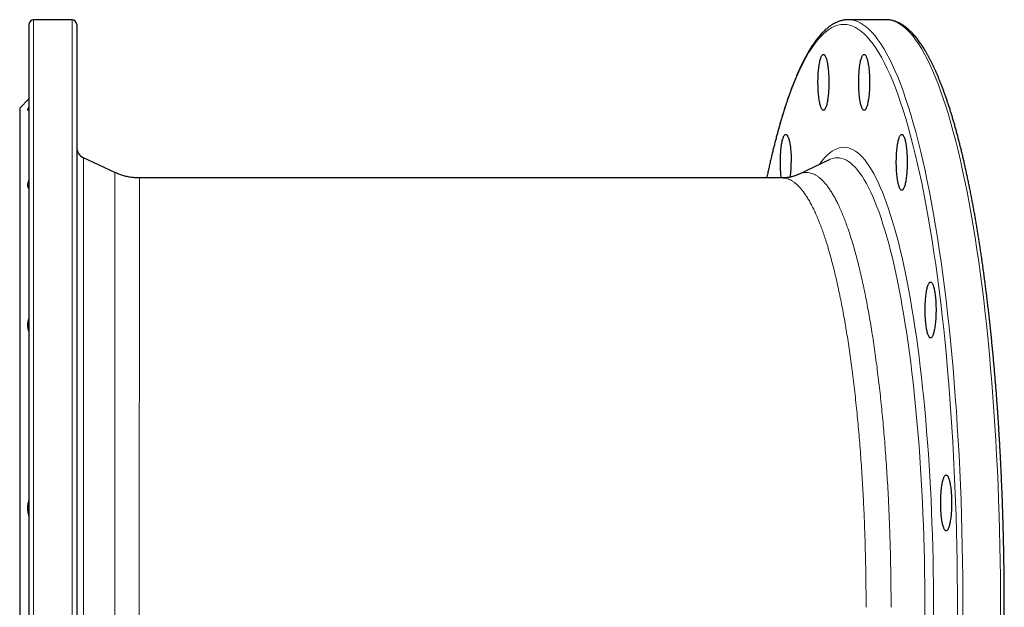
# Model space of a CAD drawing. Header units: millimetres. Extents: x -59 to 1005, y -244 to 874.
# Tile 2 of 4: x -59 to 364, y 8 to 261. Entities that reach past the tile are written whole.
import ezdxf

# ---------------------------------------------------------------- set-up
doc = ezdxf.new("R2010")
doc.units = ezdxf.units.MM

msp = doc.modelspace()

# ---------------------------------------------------------------- linework, layer by layer
at = {"color": 7, "linetype": 'Continuous', "lineweight": 25}
for p, q in [((-55.42, 258.89), (-55.42, 8.39)), ((-36.92, 260.89), (-53.42, 260.89)), ((-34.92, 258.89), (-34.92, 8.39)), ((313.03, 260.89), (296.84, 260.89)), ((313.22, 260.89), (313.03, 260.89)), ((-55.42, 226.89), (-59.42, 222.89)), ((-59.42, 222.89), (-59.42, 8.39)), ((-18.49, 195.23), (-32.03, 201.54)), ((288.55, 200.71), (275.39, 194.43)), ((288.56, 200.72), (288.55, 200.71)), ((268.41, 192.89), (-7.93, 192.89)), ((268.41, 192.88), (268.41, 192.88)), ((-59.42, 8.39), (-59.42, -206.11)), ((-55.42, 8.39), (-55.42, -242.11)), ((-34.92, 8.39), (-34.92, -242.11))]:
    msp.add_line(p, q, dxfattribs=at)
at = {"color": 8, "linetype": 'Continuous', "lineweight": 18}
for p, q in [((-53.42, 260.89), (-53.42, 8.39)), ((-36.92, 260.89), (-36.92, 8.39)), ((-32.03, 201.54), (-32.03, 8.39)), ((-53.42, 8.39), (-53.42, -244.11)), ((-36.92, 8.39), (-36.92, -244.11)), ((-32.03, 8.39), (-32.03, -184.76))]:
    msp.add_line(p, q, dxfattribs=at)
at = {"color": 8, "linetype": 'Continuous', "lineweight": 18, "flags": 128}
for points in [[(343.73, 1.83), (343.75, 8.39), (343.73, 14.95), (343.68, 21.5), (343.6, 28.04), (343.48, 34.58), (343.33, 41.09), (343.15, 47.58), (342.93, 54.04), (342.68, 60.47), (342.4, 66.87), (342.09, 73.22), (341.74, 79.54), (341.36, 85.8), (340.95, 92.01), (340.51, 98.16), (340.03, 104.25), (339.53, 110.28), (338.99, 116.23), (338.42, 122.12), (337.83, 127.92), (337.2, 133.64), (336.55, 139.28), (335.87, 144.82), (335.16, 150.28), (334.42, 155.63), (333.65, 160.89), (332.86, 166.04), (332.04, 171.08), (331.2, 176.01), (330.33, 180.82), (329.44, 185.52), (328.52, 190.1), (327.58, 194.55), (326.62, 198.87), (325.64, 203.07), (324.63, 207.13), (323.61, 211.05), (322.56, 214.83), (321.5, 218.48), (320.42, 221.98), (319.32, 225.33), (318.2, 228.53), (317.07, 231.59), (315.92, 234.49), (314.76, 237.23), (313.58, 239.82), (312.39, 242.25), (311.19, 244.52), (309.98, 246.63), (308.76, 248.58), (307.53, 250.36), (306.29, 251.97), (305.04, 253.42), (303.79, 254.7), (302.53, 255.81), (301.26, 256.75), (299.99, 257.52), (298.72, 258.12), (297.44, 258.55), (296.16, 258.8), (294.88, 258.89), (293.6, 258.8), (292.32, 258.55), (291.05, 258.12), (289.77, 257.52), (288.5, 256.75), (287.24, 255.81), (285.98, 254.7), (284.72, 253.42), (283.47, 251.97), (282.23, 250.36), (281, 248.58), (279.78, 246.63), (278.57, 244.52), (277.37, 242.25), (276.18, 239.82), (275, 237.23), (273.84, 234.49), (272.69, 231.59), (271.56, 228.53), (270.45, 225.33), (269.35, 221.98), (268.26, 218.48), (267.2, 214.83), (266.16, 211.05), (265.13, 207.13), (264.13, 203.07), (263.14, 198.87), (262.18, 194.55), (261.83, 192.89)], [(346.09, 1.78), (346.1, 8.39), (346.09, 15), (346.04, 21.61), (345.95, 28.2), (345.83, 34.78), (345.68, 41.35), (345.5, 47.89), (345.28, 54.41), (345.03, 60.89), (344.74, 67.34), (344.42, 73.74), (344.07, 80.1), (343.69, 86.42), (343.28, 92.68), (342.83, 98.88), (342.35, 105.02), (341.84, 111.09), (341.3, 117.09), (340.73, 123.02), (340.13, 128.87), (339.5, 134.64), (338.84, 140.32), (338.16, 145.91), (337.44, 151.41), (336.7, 156.81), (335.92, 162.1), (335.13, 167.29), (334.3, 172.38), (333.45, 177.35), (332.58, 182.2), (331.68, 186.94), (330.75, 191.55), (329.8, 196.03), (328.83, 200.39), (327.84, 204.62), (326.83, 208.71), (325.8, 212.67), (324.74, 216.48), (323.67, 220.15), (322.58, 223.68), (321.47, 227.06), (320.35, 230.29), (319.21, 233.37), (318.05, 236.29), (316.88, 239.06), (315.69, 241.67), (314.5, 244.12), (313.29, 246.41), (312.07, 248.53), (310.83, 250.49), (309.59, 252.29), (308.34, 253.91), (307.08, 255.37), (305.82, 256.66), (304.55, 257.78), (303.27, 258.73), (301.99, 259.51), (300.71, 260.11), (299.42, 260.54), (298.13, 260.8), (297.04, 260.89)], [(362.27, 1.78), (362.29, 8.39), (362.27, 15), (362.22, 21.61), (362.13, 28.2), (362.02, 34.78), (361.86, 41.35), (361.68, 47.89), (361.46, 54.41), (361.21, 60.89), (360.93, 67.34), (360.61, 73.74), (360.26, 80.1), (359.88, 86.42), (359.46, 92.68), (359.01, 98.88), (358.54, 105.02), (358.03, 111.09), (357.49, 117.09), (356.92, 123.02), (356.32, 128.87), (355.69, 134.64), (355.03, 140.32), (354.34, 145.91), (353.62, 151.41), (352.88, 156.81), (352.11, 162.1), (351.31, 167.29), (350.48, 172.38), (349.63, 177.35), (348.76, 182.2), (347.86, 186.94), (346.93, 191.55), (345.99, 196.03), (345.02, 200.39), (344.03, 204.62), (343.01, 208.71), (341.98, 212.67), (340.93, 216.48), (339.85, 220.15), (338.76, 223.68), (337.66, 227.06), (336.53, 230.29), (335.39, 233.37), (334.23, 236.29), (333.06, 239.06), (331.88, 241.67), (330.68, 244.12), (329.47, 246.41), (328.25, 248.53), (327.02, 250.49), (325.78, 252.29), (324.53, 253.91), (323.27, 255.37), (322, 256.66), (320.73, 257.78), (319.46, 258.73), (318.18, 259.51), (316.89, 260.11), (315.6, 260.54), (314.32, 260.8), (313.22, 260.89)], [(333.43, 3.22), (333.45, 8.39), (333.43, 13.57), (333.4, 18.74), (333.33, 23.9), (333.24, 29.05), (333.12, 34.19), (332.97, 39.32), (332.8, 44.42), (332.61, 49.49), (332.38, 54.54), (332.13, 59.56), (331.86, 64.54), (331.56, 69.48), (331.24, 74.38), (330.89, 79.23), (330.51, 84.04), (330.11, 88.8), (329.69, 93.5), (329.24, 98.14), (328.77, 102.72), (328.28, 107.23), (327.76, 111.68), (327.23, 116.06), (326.67, 120.36), (326.08, 124.59), (325.48, 128.73), (324.85, 132.8), (324.21, 136.78), (323.54, 140.67), (322.86, 144.47), (322.15, 148.18), (321.43, 151.79), (320.69, 155.3), (319.93, 158.71), (319.15, 162.02), (318.36, 165.23), (317.55, 168.32), (316.73, 171.31), (315.89, 174.18), (315.03, 176.95), (314.16, 179.59), (313.28, 182.12), (312.39, 184.53), (311.48, 186.82), (310.57, 188.99), (309.64, 191.03), (308.7, 192.95), (307.76, 194.74), (306.8, 196.4), (305.83, 197.94), (304.86, 199.34), (303.88, 200.61), (302.9, 201.76), (301.91, 202.77), (300.91, 203.64), (299.92, 204.38), (298.91, 204.99), (297.91, 205.47), (296.9, 205.81), (295.89, 206.01), (294.88, 206.08), (293.87, 206.01), (292.86, 205.81), (291.86, 205.47), (290.85, 204.99), (289.85, 204.38), (288.85, 203.64), (287.85, 202.77), (286.86, 201.76), (285.88, 200.61), (284.9, 199.34), (284.5, 198.77)], [(329.72, 3.33), (329.73, 8.39), (329.72, 13.45), (329.68, 18.5), (329.62, 23.55), (329.53, 28.58), (329.41, 33.6), (329.27, 38.61), (329.1, 43.59), (328.91, 48.55), (328.69, 53.48), (328.45, 58.38), (328.18, 63.25), (327.89, 68.08), (327.57, 72.87), (327.23, 77.61), (326.86, 82.31), (326.47, 86.95), (326.06, 91.55), (325.63, 96.08), (325.17, 100.56), (324.68, 104.97), (324.18, 109.31), (323.65, 113.59), (323.11, 117.79), (322.54, 121.92), (321.95, 125.98), (321.33, 129.95), (320.7, 133.83), (320.05, 137.64), (319.38, 141.35), (318.7, 144.97), (317.99, 148.5), (317.26, 151.93), (316.52, 155.27), (315.76, 158.5), (314.99, 161.63), (314.2, 164.66), (313.39, 167.57), (312.57, 170.38), (311.74, 173.08), (310.89, 175.67), (310.03, 178.14), (309.16, 180.49), (308.27, 182.73), (307.38, 184.85), (306.47, 186.84), (305.55, 188.72), (304.63, 190.47), (303.69, 192.09), (302.75, 193.59), (301.8, 194.96), (300.85, 196.21), (299.88, 197.32), (298.92, 198.31), (297.94, 199.17), (296.97, 199.89), (295.99, 200.49), (295.01, 200.95), (294.02, 201.28), (293.04, 201.48), (292.05, 201.54), (291.06, 201.48), (290.08, 201.28), (289.09, 200.95), (288.56, 200.72)]]:
    msp.add_lwpolyline(points, dxfattribs=at)
at = {"color": 7, "linetype": 'Continuous', "lineweight": 25, "flags": 128}
for points in [[(297.04, 260.89), (296.84, 260.89), (296.66, 260.89)], [(288.47, 233.97), (288.46, 233.27), (288.45, 232.58), (288.43, 231.89), (288.41, 231.2), (288.37, 230.53), (288.33, 229.87), (288.28, 229.22), (288.22, 228.59), (288.15, 227.97), (288.08, 227.38), (288.01, 226.81), (287.92, 226.26), (287.83, 225.74), (287.73, 225.24), (287.63, 224.78), (287.53, 224.35), (287.41, 223.95), (287.3, 223.58), (287.18, 223.25), (287.05, 222.95), (286.93, 222.69), (286.8, 222.48), (286.67, 222.29), (286.53, 222.15), (286.4, 222.05), (286.26, 221.99), (286.13, 221.97), (285.99, 221.99), (285.86, 222.05), (285.72, 222.15), (285.59, 222.29), (285.46, 222.48), (285.33, 222.69), (285.2, 222.95), (285.08, 223.25), (284.96, 223.58), (284.84, 223.95), (284.73, 224.35), (284.62, 224.78), (284.52, 225.24), (284.42, 225.74), (284.33, 226.26), (284.25, 226.81), (284.17, 227.38), (284.1, 227.97), (284.04, 228.59), (283.98, 229.22), (283.93, 229.87), (283.88, 230.53), (283.85, 231.2), (283.82, 231.89), (283.8, 232.58), (283.79, 233.27), (283.79, 233.97), (283.79, 234.67), (283.8, 235.36), (283.82, 236.06), (283.85, 236.74), (283.88, 237.41), (283.93, 238.08), (283.98, 238.72), (284.04, 239.36), (284.1, 239.97), (284.17, 240.57), (284.25, 241.14), (284.33, 241.68), (284.42, 242.21), (284.52, 242.7), (284.62, 243.16), (284.73, 243.6), (284.84, 244), (284.96, 244.36), (285.08, 244.69), (285.2, 244.99), (285.33, 245.25), (285.46, 245.47), (285.59, 245.65), (285.72, 245.79), (285.86, 245.89), (285.99, 245.95), (286.13, 245.97), (286.26, 245.95), (286.4, 245.89), (286.53, 245.79), (286.67, 245.65), (286.8, 245.47), (286.93, 245.25), (287.05, 244.99), (287.18, 244.69), (287.3, 244.36), (287.41, 244), (287.53, 243.6), (287.63, 243.16), (287.73, 242.7), (287.83, 242.21), (287.92, 241.68), (288.01, 241.14), (288.08, 240.57), (288.15, 239.97), (288.22, 239.36), (288.28, 238.72), (288.33, 238.08), (288.37, 237.41), (288.41, 236.74), (288.43, 236.06), (288.45, 235.36), (288.46, 234.67), (288.47, 233.97)], [(305.98, 233.97), (305.97, 233.27), (305.96, 232.58), (305.94, 231.89), (305.91, 231.2), (305.88, 230.53), (305.84, 229.87), (305.78, 229.22), (305.73, 228.59), (305.66, 227.97), (305.59, 227.38), (305.51, 226.81), (305.43, 226.26), (305.34, 225.74), (305.24, 225.24), (305.14, 224.78), (305.03, 224.35), (304.92, 223.95), (304.81, 223.58), (304.69, 223.25), (304.56, 222.95), (304.44, 222.69), (304.31, 222.48), (304.18, 222.29), (304.04, 222.15), (303.91, 222.05), (303.77, 221.99), (303.64, 221.97), (303.5, 221.99), (303.36, 222.05), (303.23, 222.15), (303.1, 222.29), (302.96, 222.48), (302.83, 222.69), (302.71, 222.95), (302.58, 223.25), (302.46, 223.58), (302.35, 223.95), (302.24, 224.35), (302.13, 224.78), (302.03, 225.24), (301.93, 225.74), (301.84, 226.26), (301.76, 226.81), (301.68, 227.38), (301.61, 227.97), (301.54, 228.59), (301.49, 229.22), (301.44, 229.87), (301.39, 230.53), (301.36, 231.2), (301.33, 231.89), (301.31, 232.58), (301.3, 233.27), (301.29, 233.97), (301.3, 234.67), (301.31, 235.36), (301.33, 236.06), (301.36, 236.74), (301.39, 237.41), (301.44, 238.08), (301.49, 238.72), (301.54, 239.36), (301.61, 239.97), (301.68, 240.57), (301.76, 241.14), (301.84, 241.68), (301.93, 242.21), (302.03, 242.7), (302.13, 243.16), (302.24, 243.6), (302.35, 244), (302.46, 244.36), (302.58, 244.69), (302.71, 244.99), (302.83, 245.25), (302.96, 245.47), (303.1, 245.65), (303.23, 245.79), (303.36, 245.89), (303.5, 245.95), (303.64, 245.97), (303.77, 245.95), (303.91, 245.89), (304.04, 245.79), (304.18, 245.65), (304.31, 245.47), (304.44, 245.25), (304.56, 244.99), (304.69, 244.69), (304.81, 244.36), (304.92, 244), (305.03, 243.6), (305.14, 243.16), (305.24, 242.7), (305.34, 242.21), (305.43, 241.68), (305.51, 241.14), (305.59, 240.57), (305.66, 239.97), (305.73, 239.36), (305.78, 238.72), (305.84, 238.08), (305.88, 237.41), (305.91, 236.74), (305.94, 236.06), (305.96, 235.36), (305.97, 234.67), (305.98, 233.97)], [(268.02, 192.89), (268, 193.03), (267.93, 193.63), (267.86, 194.24), (267.8, 194.88), (267.75, 195.52), (267.71, 196.19), (267.67, 196.86), (267.65, 197.54), (267.63, 198.24), (267.62, 198.93), (267.61, 199.63), (267.62, 200.33), (267.63, 201.02), (267.65, 201.71), (267.67, 202.4), (267.71, 203.07), (267.75, 203.73), (267.8, 204.38), (267.86, 205.01), (267.93, 205.63), (268, 206.22), (268.07, 206.79), (268.16, 207.34), (268.25, 207.86), (268.35, 208.36), (268.45, 208.82), (268.55, 209.25), (268.67, 209.65), (268.78, 210.02), (268.9, 210.35), (269.03, 210.65), (269.15, 210.91), (269.28, 211.12), (269.41, 211.31), (269.55, 211.45), (269.68, 211.55), (269.82, 211.61), (269.95, 211.63), (270.09, 211.61), (270.22, 211.55), (270.36, 211.45), (270.49, 211.31), (270.62, 211.12), (270.75, 210.91), (270.88, 210.65), (271, 210.35), (271.12, 210.02), (271.24, 209.65), (271.35, 209.25), (271.46, 208.82), (271.56, 208.36), (271.66, 207.86), (271.75, 207.34), (271.83, 206.79), (271.91, 206.22), (271.98, 205.63), (272.04, 205.01), (272.1, 204.38), (272.15, 203.73), (272.2, 203.07), (272.23, 202.4), (272.26, 201.71), (272.28, 201.02), (272.29, 200.33), (272.29, 199.63), (272.29, 199.63)], [(322.15, 199.63), (322.15, 198.93), (322.14, 198.24), (322.12, 197.54), (322.09, 196.86), (322.05, 196.19), (322.01, 195.52), (321.96, 194.88), (321.9, 194.24), (321.84, 193.63), (321.77, 193.03), (321.69, 192.46), (321.6, 191.92), (321.51, 191.39), (321.42, 190.9), (321.32, 190.44), (321.21, 190), (321.1, 189.6), (320.98, 189.24), (320.86, 188.91), (320.74, 188.61), (320.61, 188.35), (320.48, 188.13), (320.35, 187.95), (320.22, 187.81), (320.08, 187.71), (319.95, 187.65), (319.81, 187.63), (319.67, 187.65), (319.54, 187.71), (319.4, 187.81), (319.27, 187.95), (319.14, 188.13), (319.01, 188.35), (318.88, 188.61), (318.76, 188.91), (318.64, 189.24), (318.52, 189.6), (318.41, 190), (318.31, 190.44), (318.2, 190.9), (318.11, 191.39), (318.02, 191.92), (317.93, 192.46), (317.85, 193.03), (317.78, 193.63), (317.72, 194.24), (317.66, 194.88), (317.61, 195.52), (317.57, 196.19), (317.53, 196.86), (317.5, 197.54), (317.48, 198.24), (317.47, 198.93), (317.47, 199.63), (317.47, 200.33), (317.48, 201.02), (317.5, 201.71), (317.53, 202.4), (317.57, 203.07), (317.61, 203.73), (317.66, 204.38), (317.72, 205.01), (317.78, 205.63), (317.85, 206.22), (317.93, 206.79), (318.02, 207.34), (318.11, 207.86), (318.2, 208.36), (318.31, 208.82), (318.41, 209.25), (318.52, 209.65), (318.64, 210.02), (318.76, 210.35), (318.88, 210.65), (319.01, 210.91), (319.14, 211.12), (319.27, 211.31), (319.4, 211.45), (319.54, 211.55), (319.67, 211.61), (319.81, 211.63), (319.95, 211.61), (320.08, 211.55), (320.22, 211.45), (320.35, 211.31), (320.48, 211.12), (320.61, 210.91), (320.74, 210.65), (320.86, 210.35), (320.98, 210.02), (321.1, 209.65), (321.21, 209.25), (321.32, 208.82), (321.42, 208.36), (321.51, 207.86), (321.6, 207.34), (321.69, 206.79), (321.77, 206.22), (321.84, 205.63), (321.9, 205.01), (321.96, 204.38), (322.01, 203.73), (322.05, 203.07), (322.09, 202.4), (322.12, 201.71), (322.14, 201.02), (322.15, 200.33), (322.15, 199.63)], [(334.53, 136.17), (334.53, 135.47), (334.52, 134.78), (334.5, 134.09), (334.47, 133.4), (334.43, 132.73), (334.39, 132.07), (334.34, 131.42), (334.28, 130.79), (334.22, 130.17), (334.15, 129.58), (334.07, 129.01), (333.98, 128.46), (333.89, 127.94), (333.8, 127.44), (333.69, 126.98), (333.59, 126.55), (333.48, 126.15), (333.36, 125.78), (333.24, 125.45), (333.12, 125.15), (332.99, 124.9), (332.86, 124.68), (332.73, 124.5), (332.6, 124.35), (332.46, 124.25), (332.33, 124.19), (332.19, 124.17), (332.05, 124.19), (331.92, 124.25), (331.78, 124.35), (331.65, 124.5), (331.52, 124.68), (331.39, 124.9), (331.26, 125.15), (331.14, 125.45), (331.02, 125.78), (330.9, 126.15), (330.79, 126.55), (330.69, 126.98), (330.58, 127.44), (330.49, 127.94), (330.4, 128.46), (330.31, 129.01), (330.23, 129.58), (330.16, 130.17), (330.1, 130.79), (330.04, 131.42), (329.99, 132.07), (329.95, 132.73), (329.91, 133.4), (329.88, 134.09), (329.86, 134.78), (329.85, 135.47), (329.85, 136.17), (329.85, 136.87), (329.86, 137.56), (329.88, 138.26), (329.91, 138.94), (329.95, 139.61), (329.99, 140.28), (330.04, 140.92), (330.1, 141.56), (330.16, 142.17), (330.23, 142.77), (330.31, 143.34), (330.4, 143.89), (330.49, 144.41), (330.58, 144.9), (330.69, 145.36), (330.79, 145.8), (330.9, 146.2), (331.02, 146.56), (331.14, 146.9), (331.26, 147.19), (331.39, 147.45), (331.52, 147.67), (331.65, 147.85), (331.78, 147.99), (331.92, 148.09), (332.05, 148.15), (332.19, 148.17), (332.33, 148.15), (332.46, 148.09), (332.6, 147.99), (332.73, 147.85), (332.86, 147.67), (332.99, 147.45), (333.12, 147.19), (333.24, 146.9), (333.36, 146.56), (333.48, 146.2), (333.59, 145.8), (333.69, 145.36), (333.8, 144.9), (333.89, 144.41), (333.98, 143.89), (334.07, 143.34), (334.15, 142.77), (334.22, 142.17), (334.28, 141.56), (334.34, 140.92), (334.39, 140.28), (334.43, 139.61), (334.47, 138.94), (334.5, 138.26), (334.52, 137.56), (334.53, 136.87), (334.53, 136.17)], [(341.23, 53.26), (341.23, 52.56), (341.22, 51.87), (341.2, 51.18), (341.17, 50.49), (341.13, 49.82), (341.09, 49.16), (341.04, 48.51), (340.98, 47.88), (340.92, 47.26), (340.85, 46.67), (340.77, 46.1), (340.68, 45.55), (340.59, 45.03), (340.5, 44.53), (340.39, 44.07), (340.29, 43.64), (340.18, 43.24), (340.06, 42.87), (339.94, 42.54), (339.82, 42.24), (339.69, 41.99), (339.56, 41.77), (339.43, 41.58), (339.3, 41.44), (339.16, 41.34), (339.03, 41.28), (338.89, 41.26), (338.75, 41.28), (338.62, 41.34), (338.48, 41.44), (338.35, 41.58), (338.22, 41.77), (338.09, 41.99), (337.96, 42.24), (337.84, 42.54), (337.72, 42.87), (337.6, 43.24), (337.49, 43.64), (337.39, 44.07), (337.28, 44.53), (337.19, 45.03), (337.1, 45.55), (337.01, 46.1), (336.93, 46.67), (336.86, 47.26), (336.8, 47.88), (336.74, 48.51), (336.69, 49.16), (336.65, 49.82), (336.61, 50.49), (336.58, 51.18), (336.56, 51.87), (336.55, 52.56), (336.55, 53.26), (336.55, 53.96), (336.56, 54.65), (336.58, 55.35), (336.61, 56.03), (336.65, 56.7), (336.69, 57.37), (336.74, 58.01), (336.8, 58.65), (336.86, 59.26), (336.93, 59.86), (337.01, 60.43), (337.1, 60.97), (337.19, 61.5), (337.28, 61.99), (337.39, 62.45), (337.49, 62.89), (337.6, 63.29), (337.72, 63.65), (337.84, 63.99), (337.96, 64.28), (338.09, 64.54), (338.22, 64.76), (338.35, 64.94), (338.48, 65.08), (338.62, 65.18), (338.75, 65.24), (338.89, 65.26), (339.03, 65.24), (339.16, 65.18), (339.3, 65.08), (339.43, 64.94), (339.56, 64.76), (339.69, 64.54), (339.82, 64.28), (339.94, 63.99), (340.06, 63.65), (340.18, 63.29), (340.29, 62.89), (340.39, 62.45), (340.5, 61.99), (340.59, 61.5), (340.68, 60.97), (340.77, 60.43), (340.85, 59.86), (340.92, 59.26), (340.98, 58.65), (341.04, 58.01), (341.09, 57.37), (341.13, 56.7), (341.17, 56.03), (341.2, 55.35), (341.22, 54.65), (341.23, 53.96), (341.23, 53.26)]]:
    msp.add_lwpolyline(points, dxfattribs=at)
at = {"color": 7, "linetype": 'Continuous', "lineweight": 25}
for centre, radius, start, end in [((-53.42, 258.89), 2, 90, 180), ((-36.92, 258.89), 2, 0, 90), ((-29.92, 206.08), 5, 180, 245), ((218.94, 199.42), 53.35, 353.3596, 0.2195)]:
    msp.add_arc(centre, radius, start, end, dxfattribs=at)
for points, knots in [([(296.62, 260.88), (296.49, 260.88), (296.14, 260.88), (295.57, 260.83), (294.92, 260.74), (294.28, 260.61), (293.63, 260.45), (292.99, 260.25), (292.34, 260.01), (291.7, 259.74), (291.06, 259.43), (290.41, 259.08), (289.77, 258.69), (289.13, 258.27), (288.49, 257.8), (287.86, 257.3), (287.22, 256.76), (286.59, 256.18), (285.96, 255.56), (285.33, 254.91), (284.71, 254.22), (284.09, 253.49), (283.48, 252.73), (282.87, 251.93), (282.26, 251.1), (281.66, 250.23), (281.06, 249.33), (280.47, 248.39), (279.88, 247.42), (279.29, 246.41), (278.71, 245.37), (278.13, 244.3), (277.56, 243.2), (276.99, 242.06), (276.43, 240.89), (275.87, 239.68), (275.31, 238.45), (274.76, 237.18), (274.21, 235.87), (273.66, 234.54), (273.12, 233.18), (272.59, 231.78), (272.05, 230.35), (271.52, 228.89), (271, 227.4), (270.48, 225.88), (269.96, 224.32), (269.45, 222.74), (268.94, 221.13), (268.44, 219.48), (267.94, 217.81), (267.44, 216.1), (266.95, 214.37), (266.46, 212.61), (265.98, 210.81), (265.51, 208.99), (265.03, 207.14), (264.56, 205.27), (264.1, 203.36), (263.64, 201.43), (263.19, 199.46), (262.74, 197.48), (262.29, 195.46), (261.96, 193.93), (261.78, 193.06), (261.74, 192.89)], [0, 0, 0, 0, 0.009346, 0.024193, 0.039062, 0.05398, 0.068973, 0.084062, 0.099266, 0.114601, 0.130074, 0.145691, 0.161451, 0.177347, 0.193371, 0.20951, 0.225748, 0.24207, 0.25846, 0.274905, 0.291389, 0.307902, 0.324434, 0.340976, 0.357522, 0.374066, 0.390604, 0.407133, 0.423651, 0.440158, 0.456653, 0.473135, 0.489604, 0.50606, 0.522504, 0.538935, 0.555355, 0.571764, 0.588162, 0.60455, 0.620929, 0.637298, 0.653659, 0.670011, 0.686356, 0.702693, 0.719024, 0.735348, 0.751666, 0.767979, 0.784286, 0.800588, 0.816885, 0.833178, 0.849466, 0.86575, 0.882031, 0.898308, 0.914581, 0.930852, 0.947119, 0.963384, 0.979645, 0.995905, 1, 1, 1, 1]), ([(313.25, -244.1), (313.41, -244.1), (313.78, -244.09), (314.37, -244.04), (315.01, -243.94), (315.66, -243.81), (316.3, -243.65), (316.95, -243.44), (317.59, -243.21), (318.23, -242.93), (318.88, -242.61), (319.52, -242.26), (320.16, -241.87), (320.8, -241.44), (321.44, -240.97), (322.08, -240.46), (322.71, -239.92), (323.34, -239.34), (323.97, -238.72), (324.6, -238.06), (325.22, -237.37), (325.84, -236.64), (326.45, -235.87), (327.06, -235.07), (327.67, -234.23), (328.27, -233.36), (328.87, -232.45), (329.46, -231.51), (330.05, -230.54), (330.64, -229.53), (331.22, -228.48), (331.79, -227.41), (332.37, -226.3), (332.93, -225.16), (333.5, -223.98), (334.06, -222.78), (334.61, -221.54), (335.17, -220.26), (335.72, -218.96), (336.26, -217.62), (336.8, -216.25), (337.34, -214.85), (337.87, -213.42), (338.4, -211.96), (338.92, -210.46), (339.44, -208.94), (339.96, -207.38), (340.47, -205.79), (340.98, -204.18), (341.48, -202.53), (341.98, -200.85), (342.48, -199.15), (342.97, -197.41), (343.45, -195.64), (343.94, -193.85), (344.41, -192.02), (344.89, -190.17), (345.35, -188.29), (345.82, -186.38), (346.28, -184.44), (346.73, -182.48), (347.18, -180.49), (347.62, -178.47), (348.06, -176.42), (348.5, -174.35), (348.92, -172.26), (349.35, -170.13), (349.77, -167.98), (350.18, -165.81), (350.59, -163.61), (350.99, -161.38), (351.39, -159.13), (351.78, -156.86), (352.17, -154.57), (352.55, -152.25), (352.93, -149.9), (353.3, -147.54), (353.66, -145.15), (354.02, -142.74), (354.38, -140.31), (354.72, -137.85), (355.07, -135.38), (355.4, -132.88), (355.73, -130.37), (356.06, -127.83), (356.37, -125.28), (356.69, -122.71), (356.99, -120.11), (357.29, -117.5), (357.58, -114.87), (357.87, -112.22), (358.15, -109.56), (358.43, -106.88), (358.69, -104.18), (358.96, -101.47), (359.21, -98.74), (359.46, -95.99), (359.7, -93.23), (359.94, -90.45), (360.17, -87.66), (360.39, -84.86), (360.61, -82.04), (360.82, -79.21), (361.02, -76.37), (361.22, -73.52), (361.41, -70.65), (361.59, -67.77), (361.76, -64.88), (361.93, -61.98), (362.09, -59.07), (362.25, -56.15), (362.4, -53.22), (362.54, -50.29), (362.67, -47.34), (362.8, -44.39), (362.92, -41.42), (363.04, -38.46), (363.14, -35.48), (363.24, -32.5), (363.34, -29.51), (363.42, -26.52), (363.5, -23.52), (363.57, -20.51), (363.64, -17.51), (363.69, -14.5), (363.74, -11.48), (363.79, -8.47), (363.82, -5.45), (363.85, -2.42), (363.87, 0.6), (363.89, 3.62), (363.9, 6.65), (363.9, 9.67), (363.89, 12.7), (363.88, 15.72), (363.86, 18.75), (363.83, 21.77), (363.79, 24.79), (363.75, 27.81), (363.7, 30.82), (363.64, 33.83), (363.58, 36.84), (363.51, 39.84), (363.43, 42.84), (363.35, 45.84), (363.26, 48.83), (363.16, 51.81), (363.05, 54.79), (362.94, 57.76), (362.82, 60.72), (362.69, 63.67), (362.56, 66.62), (362.42, 69.56), (362.27, 72.49), (362.12, 75.41), (361.96, 78.32), (361.79, 81.22), (361.61, 84.11), (361.43, 86.99), (361.24, 89.86), (361.05, 92.72), (360.85, 95.56), (360.64, 98.39), (360.42, 101.21), (360.2, 104.02), (359.97, 106.81), (359.74, 109.59), (359.5, 112.35), (359.25, 115.1), (359, 117.83), (358.73, 120.55), (358.47, 123.25), (358.19, 125.93), (357.91, 128.6), (357.63, 131.25), (357.34, 133.88), (357.04, 136.5), (356.73, 139.09), (356.42, 141.67), (356.1, 144.23), (355.78, 146.76), (355.45, 149.28), (355.12, 151.78), (354.78, 154.26), (354.43, 156.71), (354.08, 159.15), (353.72, 161.56), (353.36, 163.95), (352.99, 166.32), (352.61, 168.67), (352.23, 170.99), (351.84, 173.29), (351.45, 175.57), (351.06, 177.82), (350.65, 180.05), (350.25, 182.25), (349.83, 184.43), (349.41, 186.58), (348.99, 188.71), (348.56, 190.81), (348.13, 192.88), (347.69, 194.93), (347.25, 196.96), (346.8, 198.95), (346.35, 200.92), (345.89, 202.86), (345.43, 204.77), (344.96, 206.66), (344.49, 208.51), (344.01, 210.34), (343.53, 212.14), (343.05, 213.91), (342.56, 215.65), (342.06, 217.36), (341.56, 219.04), (341.06, 220.69), (340.55, 222.32), (340.04, 223.91), (339.53, 225.47), (339.01, 227), (338.48, 228.49), (337.96, 229.96), (337.43, 231.4), (336.89, 232.8), (336.35, 234.18), (335.81, 235.52), (335.26, 236.82), (334.71, 238.1), (334.15, 239.35), (333.6, 240.56), (333.03, 241.74), (332.47, 242.88), (331.89, 244), (331.32, 245.08), (330.74, 246.12), (330.16, 247.14), (329.57, 248.12), (328.98, 249.06), (328.38, 249.97), (327.78, 250.85), (327.18, 251.7), (326.57, 252.5), (325.95, 253.28), (325.34, 254.02), (324.71, 254.72), (324.08, 255.39), (323.45, 256.02), (322.82, 256.61), (322.18, 257.17), (321.53, 257.68), (320.88, 258.16), (320.23, 258.6), (319.58, 259.01), (318.93, 259.37), (318.27, 259.69), (317.62, 259.98), (316.96, 260.22), (316.31, 260.43), (315.65, 260.6), (315, 260.73), (314.35, 260.82), (313.77, 260.87), (313.4, 260.88), (313.26, 260.88)], [0, 0, 0, 0, 0.002534, 0.006053, 0.009578, 0.013115, 0.01667, 0.020248, 0.023854, 0.027492, 0.031162, 0.034867, 0.038605, 0.042375, 0.046176, 0.050003, 0.053853, 0.057723, 0.061609, 0.065507, 0.069414, 0.073328, 0.077246, 0.081167, 0.085088, 0.089008, 0.092927, 0.096844, 0.100759, 0.10467, 0.108579, 0.112485, 0.116387, 0.120287, 0.124183, 0.128077, 0.131968, 0.135856, 0.139742, 0.143626, 0.147507, 0.151386, 0.155263, 0.159138, 0.163011, 0.166883, 0.170753, 0.174621, 0.178488, 0.182354, 0.186218, 0.190081, 0.193944, 0.197805, 0.201665, 0.205524, 0.209382, 0.213239, 0.217096, 0.220951, 0.224806, 0.228661, 0.232514, 0.236368, 0.24022, 0.244072, 0.247924, 0.251775, 0.255625, 0.259475, 0.263325, 0.267174, 0.271023, 0.274872, 0.27872, 0.282568, 0.286415, 0.290262, 0.294109, 0.297956, 0.301803, 0.305649, 0.309495, 0.31334, 0.317186, 0.321031, 0.324876, 0.328721, 0.332566, 0.336411, 0.340255, 0.344099, 0.347943, 0.351787, 0.355631, 0.359475, 0.363319, 0.367162, 0.371005, 0.374849, 0.378692, 0.382535, 0.386378, 0.390221, 0.394064, 0.397906, 0.401749, 0.405591, 0.409434, 0.413276, 0.417119, 0.420961, 0.424803, 0.428646, 0.432488, 0.43633, 0.440172, 0.444014, 0.447856, 0.451698, 0.45554, 0.459382, 0.463223, 0.467065, 0.470907, 0.474749, 0.478591, 0.482432, 0.486274, 0.490116, 0.493958, 0.497799, 0.501641, 0.505483, 0.509324, 0.513166, 0.517008, 0.52085, 0.524691, 0.528533, 0.532375, 0.536217, 0.540059, 0.5439, 0.547742, 0.551584, 0.555426, 0.559268, 0.56311, 0.566952, 0.570794, 0.574636, 0.578479, 0.582321, 0.586163, 0.590005, 0.593848, 0.59769, 0.601533, 0.605375, 0.609218, 0.613061, 0.616904, 0.620747, 0.62459, 0.628433, 0.632276, 0.636119, 0.639963, 0.643806, 0.64765, 0.651494, 0.655337, 0.659181, 0.663026, 0.66687, 0.670714, 0.674559, 0.678404, 0.682249, 0.686094, 0.68994, 0.693785, 0.697631, 0.701477, 0.705323, 0.70917, 0.713017, 0.716864, 0.720711, 0.724559, 0.728407, 0.732255, 0.736104, 0.739953, 0.743802, 0.747652, 0.751502, 0.755353, 0.759204, 0.763055, 0.766907, 0.77076, 0.774613, 0.778467, 0.782322, 0.786177, 0.790033, 0.793889, 0.797747, 0.801605, 0.805464, 0.809324, 0.813186, 0.817048, 0.820911, 0.824776, 0.828642, 0.832509, 0.836377, 0.840247, 0.844119, 0.847993, 0.851868, 0.855745, 0.859624, 0.863506, 0.867389, 0.871275, 0.875164, 0.879055, 0.882949, 0.886846, 0.890746, 0.894649, 0.898555, 0.902464, 0.906376, 0.91029, 0.914208, 0.918128, 0.922049, 0.925972, 0.929893, 0.933813, 0.93773, 0.94164, 0.945541, 0.949431, 0.953305, 0.95716, 0.960993, 0.964798, 0.968573, 0.972316, 0.976024, 0.979698, 0.983337, 0.986945, 0.990524, 0.99408, 0.997617, 1, 1, 1, 1]), ([(-55.42, 222.02), (-55.58, 221.97), (-55.71, 221.96), (-55.83, 222), (-55.86, 222.03), (-55.91, 222.1), (-55.92, 222.15), (-55.92, 222.31), (-55.88, 222.46), (-55.71, 222.84), (-55.58, 223.06), (-55.42, 223.32)], [0, 0, 0, 0, 0.25, 0.25, 0.375, 0.375, 0.5, 0.5, 0.75, 0.75, 1, 1, 1, 1]), ([(-7.93, 192.9), (-7.99, 192.89), (-8.36, 192.89), (-9.05, 192.91), (-10, 192.97), (-10.94, 193.07), (-11.88, 193.2), (-12.81, 193.37), (-13.72, 193.57), (-14.63, 193.8), (-15.53, 194.07), (-16.41, 194.37), (-17.28, 194.7), (-17.97, 194.99), (-18.37, 195.18), (-18.49, 195.24)], [0, 0, 0, 0, 0.0149992, 0.1024877, 0.1897222, 0.2767045, 0.3634361, 0.4499175, 0.5361486, 0.6221286, 0.7078558, 0.7933279, 0.8785419, 0.9634939, 1, 1, 1, 1]), ([(-55.42, 188.19), (-55.58, 188.36), (-55.71, 188.56), (-55.83, 188.93), (-55.86, 189.06), (-55.91, 189.34), (-55.92, 189.49), (-55.92, 189.97), (-55.88, 190.32), (-55.71, 191.07), (-55.58, 191.48), (-55.42, 191.9)], [0, 0, 0, 0, 0.25, 0.25, 0.375, 0.375, 0.5, 0.5, 0.75, 0.75, 1, 1, 1, 1]), ([(275.39, 194.43), (275.39, 194.43), (275.24, 194.35), (274.91, 194.2), (274.39, 193.99), (273.83, 193.79), (273.24, 193.59), (272.62, 193.42), (271.96, 193.26), (271.26, 193.13), (270.54, 193.02), (269.79, 192.94), (269.08, 192.9), (268.62, 192.89), (268.41, 192.89)], [0, 0, 0, 0, 0.00106, 0.090192, 0.179722, 0.269764, 0.360429, 0.451813, 0.543997, 0.637036, 0.730949, 0.825712, 0.921019, 1, 1, 1, 1]), ([(-55.42, 126.99), (-55.58, 127.35), (-55.71, 127.73), (-55.83, 128.36), (-55.86, 128.58), (-55.91, 129.03), (-55.92, 129.27), (-55.92, 129.98), (-55.88, 130.47), (-55.71, 131.49), (-55.58, 132.02), (-55.42, 132.55)], [0, 0, 0, 0, 0.25, 0.25, 0.375, 0.375, 0.5, 0.5, 0.75, 0.75, 1, 1, 1, 1]), ([(-55.42, 47.74), (-55.58, 48.23), (-55.71, 48.74), (-55.83, 49.53), (-55.86, 49.81), (-55.91, 50.36), (-55.92, 50.64), (-55.92, 51.48), (-55.88, 52.04), (-55.71, 53.17), (-55.58, 53.74), (-55.42, 54.29)], [0, 0, 0, 0, 0.25, 0.25, 0.375, 0.375, 0.5, 0.5, 0.75, 0.75, 1, 1, 1, 1])]:
    msp.add_open_spline(points, degree=3, knots=knots, dxfattribs=at)
at = {"color": 8, "linetype": 'Continuous', "lineweight": 18}
for points, knots in [([(-18.5, -178.44), (-18.5, -178.45), (-18.5, -178.47), (-18.5, -178.37), (-18.5, -178.14), (-18.5, -177.75), (-18.5, -177.23), (-18.49, -176.57), (-18.49, -175.76), (-18.49, -174.81), (-18.49, -173.72), (-18.49, -172.48), (-18.49, -171.06), (-18.49, -169.47), (-18.49, -167.73), (-18.49, -165.87), (-18.49, -163.9), (-18.49, -161.84), (-18.49, -159.64), (-18.49, -157.32), (-18.49, -154.87), (-18.49, -152.29), (-18.49, -149.6), (-18.49, -146.73), (-18.49, -143.69), (-18.49, -140.47), (-18.49, -137.12), (-18.49, -133.71), (-18.49, -130.24), (-18.49, -126.73), (-18.49, -123.11), (-18.48, -119.39), (-18.48, -115.57), (-18.48, -111.66), (-18.48, -107.66), (-18.48, -103.49), (-18.48, -99.17), (-18.48, -94.69), (-18.48, -90.11), (-18.48, -85.53), (-18.48, -80.95), (-18.48, -76.38), (-18.48, -71.75), (-18.48, -67.05), (-18.48, -62.3), (-18.48, -57.49), (-18.48, -52.63), (-18.48, -47.65), (-18.48, -42.53), (-18.48, -37.28), (-18.48, -32), (-18.48, -27.02), (-18.48, -22.36), (-18.48, -18.02), (-18.48, -13.66), (-18.48, -9.29), (-18.48, -4.89), (-18.48, -0.46), (-18.48, 3.96), (-18.48, 8.38), (-18.48, 12.78), (-18.48, 17.16), (-18.48, 21.54), (-18.48, 25.92), (-18.48, 30.28), (-18.48, 34.63), (-18.48, 38.97), (-18.48, 43.29), (-18.48, 47.59), (-18.48, 51.95), (-18.48, 56.37), (-18.48, 60.85), (-18.48, 65.29), (-18.48, 69.7), (-18.48, 74.23), (-18.48, 78.87), (-18.48, 83.63), (-18.48, 88.33), (-18.48, 92.97), (-18.48, 97.54), (-18.48, 102.04), (-18.48, 106.48), (-18.48, 110.91), (-18.48, 115.33), (-18.48, 119.74), (-18.48, 124.06), (-18.48, 128.2), (-18.48, 132.19), (-18.48, 136.01), (-18.49, 139.73), (-18.49, 143.35), (-18.49, 146.87), (-18.49, 150.29), (-18.49, 153.6), (-18.49, 156.84), (-18.49, 160.03), (-18.49, 163.14), (-18.49, 166.12), (-18.49, 168.92), (-18.49, 171.54), (-18.49, 174), (-18.49, 176.33), (-18.49, 178.53), (-18.49, 180.6), (-18.49, 182.54), (-18.49, 184.34), (-18.49, 186.04), (-18.49, 187.63), (-18.49, 189.09), (-18.49, 190.4), (-18.49, 191.53), (-18.49, 192.5), (-18.49, 193.31), (-18.5, 193.99), (-18.5, 194.52), (-18.5, 194.91), (-18.5, 195.14), (-18.5, 195.25), (-18.5, 195.22), (-18.5, 195.22)], [0, 0, 0, 0, 0.001091, 0.01034, 0.019137, 0.027937, 0.036737, 0.045534, 0.054331, 0.063131, 0.071931, 0.080728, 0.089977, 0.09923, 0.108483, 0.117732, 0.126529, 0.135329, 0.144129, 0.152926, 0.161722, 0.170523, 0.179323, 0.188119, 0.197368, 0.206621, 0.215874, 0.225124, 0.23392, 0.24272, 0.25152, 0.260317, 0.269114, 0.277914, 0.286714, 0.29551, 0.304759, 0.314012, 0.323265, 0.332514, 0.341311, 0.350111, 0.358911, 0.367708, 0.376504, 0.385304, 0.394104, 0.402901, 0.41215, 0.421403, 0.430656, 0.439905, 0.447382, 0.454861, 0.462341, 0.469818, 0.477362, 0.484909, 0.492455, 0.5, 0.507473, 0.51495, 0.522427, 0.529904, 0.537377, 0.54485, 0.552327, 0.559804, 0.567281, 0.574754, 0.582664, 0.590577, 0.598492, 0.606405, 0.614315, 0.623112, 0.631912, 0.640712, 0.649508, 0.658305, 0.667105, 0.675905, 0.684701, 0.69395, 0.703203, 0.712456, 0.721705, 0.730501, 0.739301, 0.748101, 0.756898, 0.765695, 0.774495, 0.783295, 0.792091, 0.80134, 0.810593, 0.819846, 0.829095, 0.837892, 0.846692, 0.855492, 0.864288, 0.873085, 0.881885, 0.890685, 0.899482, 0.908731, 0.917984, 0.927237, 0.936486, 0.945282, 0.954083, 0.962883, 0.971679, 0.980476, 0.989276, 0.998076, 1, 1, 1, 1]), ([(275.39, 194.42), (275.42, 194.44), (275.8, 194.64), (276.53, 194.89), (277.57, 195.16), (278.59, 195.25), (279.6, 195.21), (280.61, 195.02), (281.61, 194.69), (282.62, 194.21), (283.62, 193.6), (284.61, 192.84), (285.62, 191.93), (286.64, 190.85), (287.67, 189.6), (288.69, 188.2), (289.69, 186.67), (290.67, 185.02), (291.61, 183.27), (292.55, 181.39), (293.48, 179.37), (294.39, 177.22), (295.3, 174.94), (296.19, 172.53), (297.08, 169.96), (297.97, 167.21), (298.87, 164.28), (299.74, 161.22), (300.58, 158.09), (301.4, 154.88), (302.18, 151.62), (302.94, 148.25), (303.68, 144.77), (304.41, 141.19), (305.12, 137.5), (305.8, 133.72), (306.48, 129.77), (307.14, 125.66), (307.8, 121.39), (308.42, 117.01), (309.02, 112.62), (309.58, 108.22), (310.1, 103.82), (310.61, 99.34), (311.08, 94.8), (311.54, 90.18), (311.96, 85.51), (312.37, 80.78), (312.75, 75.9), (313.11, 70.9), (313.45, 65.75), (313.76, 60.56), (314.03, 55.56), (314.26, 50.75), (314.46, 46.16), (314.63, 41.54), (314.79, 36.9), (314.91, 32.21), (315.02, 27.49), (315.1, 22.72), (315.16, 17.95), (315.2, 13.17), (315.21, 9.98), (315.21, 8.39)], [0, 0, 0, 0, 0.001335, 0.018807, 0.036272, 0.052882, 0.069499, 0.086116, 0.102727, 0.119337, 0.135954, 0.152571, 0.169181, 0.186646, 0.204118, 0.22159, 0.239055, 0.255666, 0.272282, 0.288899, 0.30551, 0.32212, 0.338737, 0.355354, 0.371964, 0.389429, 0.406901, 0.424373, 0.441837, 0.458448, 0.475064, 0.491681, 0.508291, 0.524902, 0.541518, 0.558135, 0.574745, 0.59221, 0.609682, 0.627154, 0.644618, 0.661229, 0.677845, 0.694462, 0.711072, 0.727682, 0.744299, 0.760916, 0.777526, 0.794991, 0.812462, 0.829934, 0.847399, 0.862531, 0.87767, 0.892811, 0.90795, 0.923082, 0.938461, 0.953847, 0.969235, 0.984621, 1, 1, 1, 1]), ([(-7.93, 192.89), (-7.93, 192.89), (-7.93, 192.91), (-7.93, 192.83), (-7.94, 192.63), (-7.94, 192.27), (-7.94, 191.75), (-7.94, 191.07), (-7.94, 190.24), (-7.94, 189.27), (-7.95, 188.17), (-7.95, 186.95), (-7.95, 185.6), (-7.95, 184.11), (-7.95, 182.49), (-7.95, 180.73), (-7.96, 178.84), (-7.96, 176.79), (-7.96, 174.57), (-7.96, 172.16), (-7.96, 169.63), (-7.96, 166.99), (-7.97, 164.28), (-7.97, 161.49), (-7.97, 158.59), (-7.97, 155.57), (-7.97, 152.43), (-7.97, 149.19), (-7.97, 145.84), (-7.97, 142.33), (-7.98, 138.65), (-7.98, 134.79), (-7.98, 130.83), (-7.98, 126.84), (-7.98, 122.81), (-7.98, 118.77), (-7.98, 114.64), (-7.98, 110.43), (-7.98, 106.14), (-7.98, 101.78), (-7.98, 97.34), (-7.99, 92.76), (-7.99, 88.04), (-7.99, 83.17), (-7.99, 78.23), (-7.99, 73.23), (-7.99, 68.14), (-7.99, 62.99), (-7.99, 57.8), (-7.99, 52.56), (-7.99, 47.28), (-7.99, 41.97), (-7.99, 36.63), (-7.99, 31.54), (-7.99, 26.71), (-7.99, 22.14), (-7.99, 17.56), (-7.99, 12.98), (-7.99, 8.47), (-7.99, 4.06), (-7.99, -0.28), (-7.99, -4.6), (-7.99, -8.94), (-7.99, -13.27), (-7.99, -17.61), (-7.99, -21.93), (-7.99, -26.48), (-7.99, -31.23), (-7.99, -36.2), (-7.99, -41.13), (-7.99, -46.02), (-7.99, -50.88), (-7.99, -55.68), (-7.99, -60.44), (-7.99, -65.23), (-7.99, -70.03), (-7.99, -74.85), (-7.98, -79.61), (-7.98, -84.2), (-7.98, -88.65), (-7.98, -92.95), (-7.98, -97.18), (-7.98, -101.32), (-7.98, -105.38), (-7.98, -109.35), (-7.98, -113.23), (-7.98, -117.08), (-7.98, -120.9), (-7.97, -124.67), (-7.97, -128.33), (-7.97, -131.82), (-7.97, -135.13), (-7.97, -138.28), (-7.97, -141.32), (-7.97, -144.25), (-7.97, -147.05), (-7.96, -149.74), (-7.96, -152.31), (-7.96, -154.8), (-7.96, -157.19), (-7.96, -159.49), (-7.96, -161.64), (-7.96, -163.62), (-7.95, -165.43), (-7.95, -167.08), (-7.95, -168.59), (-7.95, -169.96), (-7.95, -171.2), (-7.95, -172.3), (-7.94, -173.27), (-7.94, -174.11), (-7.94, -174.81), (-7.94, -175.38), (-7.94, -175.79), (-7.93, -176.03), (-7.93, -176.12), (-7.93, -176.1), (-7.93, -176.1)], [0, 0, 0, 0, 0.000152, 0.008951, 0.017751, 0.026547, 0.035796, 0.045048, 0.0543, 0.063549, 0.072345, 0.081145, 0.089944, 0.09874, 0.107536, 0.116336, 0.125136, 0.133932, 0.14318, 0.152433, 0.161685, 0.170933, 0.179729, 0.188529, 0.197328, 0.206125, 0.214921, 0.22372, 0.23252, 0.241316, 0.250564, 0.259816, 0.269069, 0.278317, 0.287113, 0.295913, 0.304712, 0.313508, 0.322304, 0.331104, 0.339903, 0.348699, 0.357948, 0.3672, 0.376452, 0.385701, 0.395042, 0.404388, 0.413734, 0.423075, 0.432417, 0.441763, 0.451108, 0.46045, 0.468359, 0.476272, 0.484186, 0.492099, 0.500008, 0.507485, 0.514964, 0.522443, 0.52992, 0.537464, 0.54501, 0.552556, 0.5601, 0.568896, 0.577696, 0.586495, 0.595291, 0.604087, 0.612887, 0.621686, 0.630482, 0.639731, 0.648983, 0.658236, 0.667484, 0.67628, 0.68508, 0.693879, 0.702675, 0.711472, 0.720271, 0.729071, 0.737867, 0.747115, 0.756368, 0.76562, 0.774869, 0.783665, 0.792464, 0.801264, 0.81006, 0.818856, 0.827656, 0.836456, 0.845252, 0.8545, 0.863753, 0.873005, 0.882254, 0.89105, 0.89985, 0.908649, 0.917445, 0.926242, 0.935041, 0.943841, 0.952637, 0.961886, 0.971138, 0.980391, 0.989639, 0.998435, 1, 1, 1, 1]), ([(304.46, 8.39), (304.46, 9.94), (304.46, 13.04), (304.42, 17.68), (304.36, 22.32), (304.28, 26.95), (304.18, 31.59), (304.05, 36.24), (303.9, 40.9), (303.73, 45.54), (303.53, 50.15), (303.31, 54.86), (303.05, 59.65), (302.76, 64.53), (302.44, 69.37), (302.1, 74.16), (301.73, 78.9), (301.34, 83.59), (300.92, 88.21), (300.47, 92.86), (299.98, 97.51), (299.47, 102.17), (298.92, 106.75), (298.36, 111.17), (297.78, 115.44), (297.19, 119.55), (296.58, 123.58), (295.95, 127.52), (295.29, 131.37), (294.62, 135.12), (293.93, 138.78), (293.2, 142.4), (292.44, 145.97), (291.65, 149.49), (290.84, 152.88), (290.02, 156.1), (289.2, 159.15), (288.38, 162.04), (287.54, 164.8), (286.69, 167.45), (285.83, 169.97), (284.95, 172.37), (284.05, 174.65), (283.13, 176.83), (282.19, 178.92), (281.21, 180.9), (280.23, 182.73), (279.25, 184.38), (278.28, 185.87), (277.32, 187.2), (276.35, 188.39), (275.37, 189.44), (274.39, 190.36), (273.41, 191.14), (272.42, 191.77), (271.41, 192.28), (270.38, 192.64), (269.38, 192.86), (268.72, 192.87), (268.41, 192.88)], [0, 0, 0, 0, 0.016027, 0.032062, 0.048099, 0.064134, 0.080161, 0.096449, 0.112746, 0.129045, 0.145341, 0.161629, 0.179222, 0.196822, 0.214422, 0.232015, 0.249608, 0.267207, 0.284807, 0.3024, 0.320898, 0.339403, 0.357909, 0.376406, 0.393999, 0.411599, 0.429199, 0.446792, 0.464385, 0.481985, 0.499584, 0.517177, 0.535675, 0.554181, 0.572686, 0.591184, 0.608777, 0.626377, 0.643977, 0.66157, 0.679163, 0.696763, 0.714362, 0.731956, 0.750453, 0.768959, 0.787465, 0.805962, 0.823555, 0.841155, 0.858755, 0.876349, 0.893942, 0.911542, 0.929142, 0.946735, 0.965233, 0.983738, 1, 1, 1, 1])]:
    msp.add_open_spline(points, degree=3, knots=knots, dxfattribs=at)

doc.saveas('drawing.dxf')
